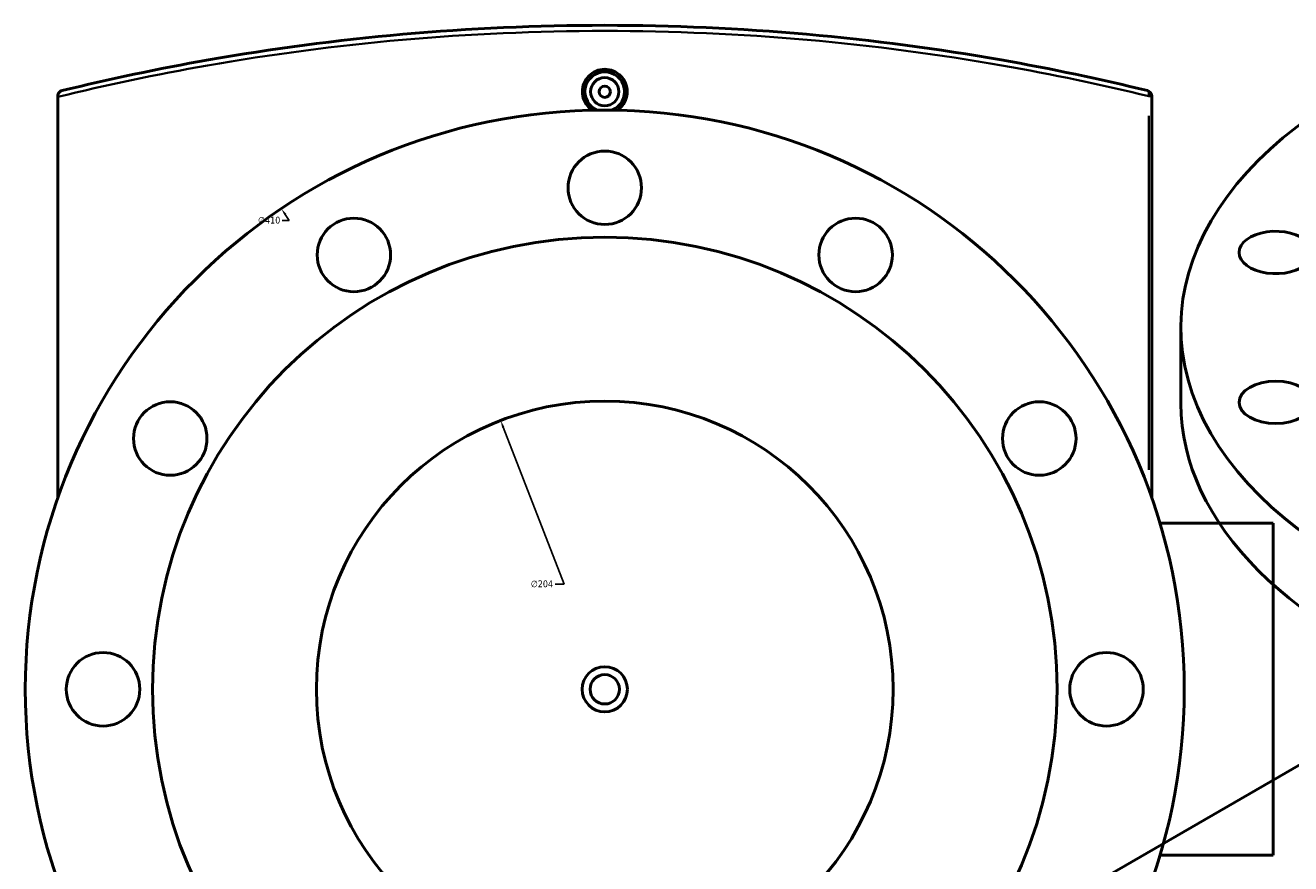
# Model space of a CAD drawing. Header units: millimetres. Extents: x -604 to 1143, y -275 to 912.
# Tile 8 of 10: x 244 to 691, y 597 to 894. Entities that reach past the tile are written whole.
import ezdxf

# ---------------------------------------------------------------- set-up
doc = ezdxf.new("R2010")
doc.units = ezdxf.units.MM
for name, color, linetype, lineweight in [('Dimension (ANSI)', 7, 'Continuous', 25), ('Visible (ANSI)', 7, 'Continuous', 50), ('Visible Narrow (ANSI)', 7, 'Continuous', 35)]:
    doc.layers.add(name, color=color, linetype=linetype, lineweight=lineweight)
doc.styles.add('Note Text (ANSI)', font='tahoma.ttf')
doc.dimstyles.new('Default - mm (ANSI)', dxfattribs={"dimtxt": 2.4, "dimasz": 2.5, "dimexe": 3.175, "dimexo": 1.6002, "dimgap": 0.8, "dimtad": 0, "dimtoh": 1, "dimdec": 0, "dimrnd": 1e-08, "dimzin": 4, "dimdsep": 46, "dimtxsty": 'Note Text (ANSI)', "dimcen": 0.09, "dimdle": 10, "dimclrd": 256, "dimclre": 256, "dimclrt": 5, "dimadec": 1, "dimazin": 1, "dimtfac": 1.27, "dimtofl": 0, "dimtmove": 0, "dimatfit": 3, "dimfxl": 1, "dimtolj": 1, "dimtzin": 4, "dimlwd": -1, "dimlwe": -1, "dimarcsym": 0})

# ---------------------------------------------------------------- blocks, each defined once
blk = doc.blocks.new('*D7')
at = {"layer": 'Defpoints', "color": 0, "transparency": 16777216}
for p in [(411.9, 753.83), (485.57, 563.6)]:
    blk.add_point(p, dxfattribs=at)
at = {"layer": 'Dimension (ANSI)', "transparency": 16777216}
for p, q in [((434.31, 695.94), (412.8, 751.5)), ((431.17, 695.94), (434.31, 695.94))]:
    blk.add_line(p, q, dxfattribs=at)
blk.add_solid([(413.19, 751.65), (412.41, 751.35), (411.9, 753.83)], dxfattribs=at)
at = {"layer": 'Dimension (ANSI)', "color": 5, "transparency": 16777216, "insert": (422.57, 697.24), "char_height": 2.4, "attachment_point": 1, "style": 'Note Text (ANSI)'}
blk.add_mtext('\\A1;∅204', dxfattribs=at)
blk = doc.blocks.new('*D8')
at = {"layer": 'Defpoints', "color": 0, "transparency": 16777216}
for p in [(334.32, 828.82), (563.15, 488.61)]:
    blk.add_point(p, dxfattribs=at)
at = {"layer": 'Dimension (ANSI)', "transparency": 16777216}
for p, q in [((334.61, 824.67), (337.11, 824.67)), ((337.11, 824.67), (335.72, 826.74))]:
    blk.add_line(p, q, dxfattribs=at)
blk.add_solid([(336.06, 826.97), (335.37, 826.51), (334.32, 828.82)], dxfattribs=at)
at = {"layer": 'Dimension (ANSI)', "color": 5, "transparency": 16777216, "insert": (326.07, 825.96), "char_height": 2.4, "attachment_point": 1, "style": 'Note Text (ANSI)'}
blk.add_mtext('\\A1;∅410', dxfattribs=at)

msp = doc.modelspace()

# ---------------------------------------------------------------- linework, layer by layer
at = {"layer": 'Visible (ANSI)'}
for p, q in [((255.23, 868.64), (255.23, 868.38)), ((642.23, 726.41), (642.23, 868.64)), ((255.23, 726.41), (255.23, 868.38)), ((652.56, 759.85), (652.56, 786.79)), ((685.23, 717.46), (645.13, 717.46)), ((685.23, 717.46), (685.23, 599.96)), ((572.48, 561.47), (729.56, 652.17)), ((645.13, 599.96), (685.23, 599.96))]:
    msp.add_line(p, q, dxfattribs=at)
for centre, radius in [((448.73, 870.21), 5), ((448.73, 870.21), 2), ((448.73, 658.71), 205), ((448.73, 836.21), 13), ((359.98, 812.43), 13), ((537.48, 812.43), 13), ((448.73, 658.71), 160), ((295.01, 747.46), 13), ((448.73, 658.71), 102), ((602.45, 747.46), 13), ((271.23, 658.71), 13), ((626.23, 658.71), 13), ((448.73, 658.71), 8), ((448.73, 658.71), 5.2)]:
    msp.add_circle(centre, radius, dxfattribs=at)
for centre, radius, start, end in [((448.73, 870.21), 7, 291.4321, 248.5679), ((640.23, 868.64), 2, 0, 76.2623)]:
    msp.add_arc(centre, radius, start, end, dxfattribs=at)
for centre, major_axis, start_param, end_param in [((857.56, 786.79), (-205, 0), 5.274453, 10.43351), ((686.11, 813.31), (-13, 0), 3.634607, 8.931764), ((857.56, 759.85), (-205, 0), 0, 3.141593)]:
    msp.add_ellipse(centre, major_axis=major_axis, ratio=0.57735, start_param=start_param, end_param=end_param, dxfattribs=at)
msp.add_ellipse((686.11, 760.27), major_axis=(13, 0), ratio=0.57735, dxfattribs=at)
for points, knots in [([(640.71, 870.59), (624.07, 874.65), (606.76, 878.32), (566.7, 885.38), (543.64, 888.47), (496.63, 892.64), (472.68, 893.71), (448.73, 893.71), (424.78, 893.71), (400.83, 892.64), (353.82, 888.47), (330.77, 885.38), (290.7, 878.32), (273.4, 874.65), (256.76, 870.59)], [5.334428, 5.334428, 5.334428, 5.334428, 11.083607, 11.083607, 18.25089, 18.25089, 25.418178, 25.418178, 25.418178, 32.585466, 32.585466, 39.75275, 39.75275, 45.502132, 45.502132, 45.502132, 45.502132]), ([(444.26, 863.67), (443.85, 863.95), (443.46, 864.27), (442.42, 865.31), (441.81, 866.2), (441, 868.16), (440.8, 869.22), (440.8, 870.21), (440.8, 871.21), (441, 872.27), (441.81, 874.22), (442.42, 875.12), (443.83, 876.52), (444.72, 877.13), (446.68, 877.94), (447.74, 878.14), (449.73, 878.14), (450.79, 877.94), (452.75, 877.13), (453.64, 876.52), (455.05, 875.12), (455.66, 874.22), (456.47, 872.27), (456.67, 871.21), (456.67, 870.21)], [4.038308, 4.038308, 4.038308, 4.038308, 4.182396, 4.182396, 4.481171, 4.481171, 4.779946, 4.779946, 4.779946, 5.078722, 5.078722, 5.377497, 5.377497, 5.676215, 5.676215, 5.974933, 5.974933, 6.273651, 6.273651, 6.572369, 6.572369, 6.871144, 6.871144, 7.16992, 7.16992, 7.16992, 7.16992]), ([(255.23, 868.64), (255.23, 868.88), (255.27, 869.1), (255.43, 869.55), (255.56, 869.76), (255.85, 870.11), (256.01, 870.24), (256.36, 870.46), (256.55, 870.54), (256.75, 870.59), (256.76, 870.59), (256.76, 870.59)], [-0.2939693, -0.2939693, -0.2939693, -0.2939693, -0.2234674, -0.2234674, -0.1428543, -0.1428543, -0.0723017, -0.0723017, 0, 0, 0.0007427, 0.0007427, 0.0007427, 0.0007427]), ([(456.67, 870.21), (456.67, 869.22), (456.47, 868.16), (455.66, 866.2), (455.05, 865.31), (454, 864.27), (453.62, 863.95), (453.2, 863.67)], [2.3899732, 2.3899732, 2.3899732, 2.3899732, 2.6887483, 2.6887483, 2.9875235, 2.9875235, 3.1316112, 3.1316112, 3.1316112, 3.1316112])]:
    msp.add_open_spline(points, degree=3, knots=knots, dxfattribs=at)
at = {"layer": 'Visible Narrow (ANSI)'}
for p, q in [((642.23, 868.64), (641.26, 868.64)), ((641.16, 861.68), (641.16, 736.36))]:
    msp.add_line(p, q, dxfattribs=at)
msp.add_ellipse((640.23, 868.64), major_axis=(0.47, 1.94), ratio=0.453172, start_param=4.895749, end_param=6.210162, dxfattribs=at)
msp.add_open_spline([(255.23, 868.38), (272.24, 872.54), (289.95, 876.29), (330.49, 883.4), (353.6, 886.48), (400.72, 890.64), (424.73, 891.71), (448.73, 891.71), (472.74, 891.71), (496.75, 890.64), (543.87, 886.48), (566.97, 883.4), (607.13, 876.36), (624.48, 872.7), (641.16, 868.64)], degree=3, knots=[-45.625525, -45.625525, -45.625525, -45.625525, -39.75275, -39.75275, -32.585466, -32.585466, -25.418178, -25.418178, -25.418178, -18.25089, -18.25089, -11.083607, -11.083607, -5.334428, -5.334428, -5.334428, -5.334428], dxfattribs=at)

# ---------------------------------------------------------------- dimensions: what is measured, and where the dimension line sits
at = {"layer": 'Dimension (ANSI)'}
for p1, p2, picture, middle in [((563.15, 488.61), (334.32, 828.82), '*D8', (329.94, 824.67)), ((485.57, 563.6), (411.9, 753.83), '*D7', (426.47, 695.94))]:
    dim = msp.add_diameter_dim_2p(p1=p1, p2=p2, dimstyle='Default - mm (ANSI)', override={"dimgap": 0.8, "dimtih": 1, "dimdec": 0, "dimlfac": 1, "dimtol": 0, "dimlim": 0, "dimtp": 0, "dimtm": 0, "dimtdec": 2}, dxfattribs=at)
    dim.commit()
    dim.dimension.update_dxf_attribs({"geometry": picture, "text_midpoint": middle, "dimtype": 163})

doc.saveas('drawing.dxf')
